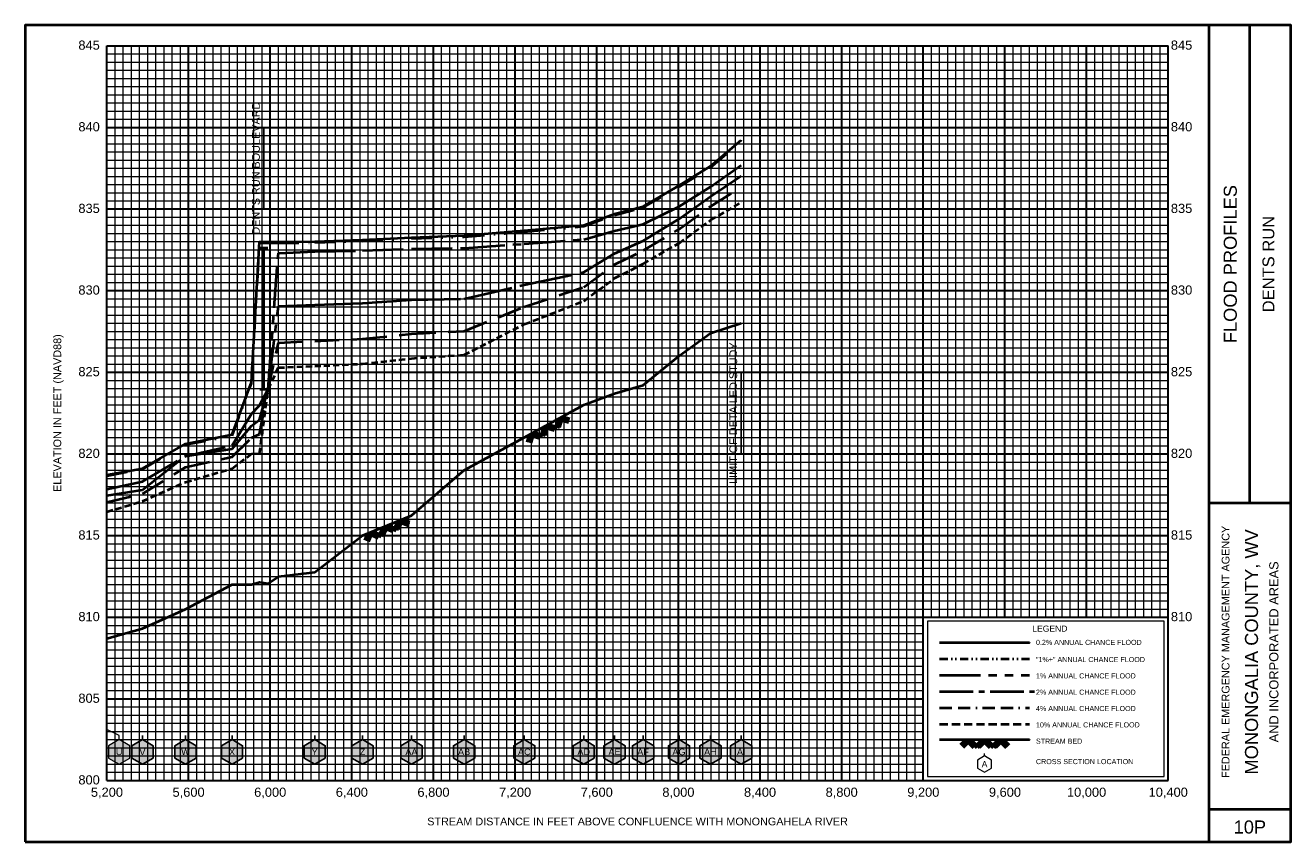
# Model space of a CAD drawing. Extents: x -400 to 13800, y -200 to 4200.
# Tile 2 of 2: x 7600 to 13800, y 200 to 4200. Entities that reach past the tile are written whole.
import ezdxf
from ezdxf.enums import TextEntityAlignment as Align

# ---------------------------------------------------------------- set-up
doc = ezdxf.new("R2010")
doc.units = 0
doc.header["$LTSCALE"] = 400
for name, pattern in [('BORDERX2', [3.5, 1, -0.5, 1, -0.5, 0, -0.5]), ('CENTER2', [1.125, 0.75, -0.125, 0.125, -0.125]), ('DIVIDE', [1.25, 0.5, -0.25, 0, -0.25, 0, -0.25]), ('HIDDEN', [0.375, 0.25, -0.125]), ('PHANTOM2', [1.25, 0.625, -0.125, 0.125, -0.125, 0.125, -0.125])]:
    doc.linetypes.add(name, pattern=pattern)
for name, color, linetype, lineweight in [('BORDERLINE', 7, 'Continuous', 40), ('BRIDGE', 7, 'Continuous', 40), ('GRID_MAJOR', 7, 'Continuous', 30), ('GRID_MINOR', 7, 'Continuous', 5), ('GRIDS', 7, 'Continuous', 20), ('LEGEND_BOX', 7, 'Continuous', 20), ('LEGEND_XSEC', 7, 'Continuous', 20), ('ROCK', 5, 'Continuous', 40), ('STREAM', 5, 'Continuous', 40), ('TEXT', 7, 'Continuous', 25), ('WS10', 6, 'HIDDEN', 40), ('WS100', 2, 'PHANTOM2', 40), ('WS1PLUS', 1, 'DIVIDE', 40), ('WS25', 14, 'BORDERX2', 40), ('WS50', 143, 'CENTER2', 40), ('WS500', 4, 'Continuous', 40), ('XSEC', 7, 'Continuous', 25), ('XSEC_LEFT', 7, 'Continuous', 20), ('XSECTEXTLINE', 7, 'Continuous', 25)]:
    doc.layers.add(name, color=color, linetype=linetype, lineweight=lineweight)
doc.styles.get("Standard").update_dxf_attribs({"font": 'Arial', "height": 40})

# ---------------------------------------------------------------- blocks, each defined once
blk = doc.blocks.new('BORDER')
at = {"layer": 'BORDERLINE', "transparency": 33554687}
blk.add_line((14, 3.4), (14, 9.25), dxfattribs=at)
blk.add_lwpolyline([(-1, -0.75), (14.5, -0.75), (14.5, 9.25), (-1, 9.25), (-1, -0.75)], close=True, dxfattribs=at)
for points in [[(13.5, -0.75), (13.5, 9.25)], [(13.5, 3.4), (14.5, 3.4)], [(13.5, -0.35), (14.5, -0.35)]]:
    blk.add_lwpolyline(points, dxfattribs=at)
at = {"layer": 'GRID_MAJOR', "linetype": 'Continuous', "transparency": 33554687}
for p, q in [((11, 2), (11, 9)), ((12, 2), (12, 9))]:
    blk.add_line(p, q, dxfattribs=at)
at = {"layer": 'GRID_MAJOR', "transparency": 33554687}
blk.add_line((0, 1), (10, 1), dxfattribs=at)
for points in [[(0, 0), (0, 9)], [(0, 9), (13, 9)], [(1, 0), (1, 9)], [(2, 0), (2, 9)], [(3, 0), (3, 9)], [(4, 0), (4, 9)], [(5, 0), (5, 9)], [(6, 0), (6, 9)], [(7, 0), (7, 9)], [(8, 0), (8, 9)], [(9, 0), (9, 9)], [(10, 0), (10, 9)], [(13, 0), (13, 9)], [(0, 7), (13, 7)], [(0, 6), (13, 6)], [(0, 5), (13, 5)], [(0, 4), (13, 4)], [(0, 3), (13, 3)], [(0, 2), (13, 2)], [(0, 0), (13, 0)]]:
    blk.add_lwpolyline(points, dxfattribs=at)
at = {"layer": 'GRID_MAJOR', "linetype": 'Continuous', "transparency": 33554687}
blk.add_lwpolyline([(0, 8), (13, 8)], dxfattribs=at)
at = {"layer": 'GRID_MINOR', "color": 8, "linetype": 'Continuous', "transparency": 33554687}
for points in [[(0.1, 0), (0.1, 9)], [(0.2, 0), (0.2, 9)], [(0.3, 0), (0.3, 9)], [(0.4, 0), (0.4, 9)], [(0.5, 0), (0.5, 9)], [(0.6, 0), (0.6, 9)], [(0.7, 0), (0.7, 9)], [(0.8, 0), (0.8, 9)], [(0.9, 0), (0.9, 9)], [(1.1, 0), (1.1, 9)], [(1.2, 0), (1.2, 9)], [(1.3, 0), (1.3, 9)], [(1.4, 0), (1.4, 9)], [(1.5, 0), (1.5, 9)], [(1.6, 0), (1.6, 9)], [(1.7, 0), (1.7, 9)], [(1.8, 0), (1.8, 9)], [(1.9, 0), (1.9, 9)], [(2.1, 0), (2.1, 9)], [(2.2, 0), (2.2, 9)], [(2.3, 0), (2.3, 9)], [(2.4, 0), (2.4, 9)], [(2.5, 0), (2.5, 9)], [(2.6, 0), (2.6, 9)], [(2.7, 0), (2.7, 9)], [(2.8, 0), (2.8, 9)], [(2.9, 0), (2.9, 9)], [(3.1, 0), (3.1, 9)], [(3.2, 0), (3.2, 9)], [(3.3, 0), (3.3, 9)], [(3.4, 0), (3.4, 9)], [(3.5, 0), (3.5, 9)], [(3.6, 0), (3.6, 9)], [(3.7, 0), (3.7, 9)], [(3.8, 0), (3.8, 9)], [(3.9, 0), (3.9, 9)], [(4.1, 0), (4.1, 9)], [(4.2, 0), (4.2, 9)], [(4.3, 0), (4.3, 9)], [(4.4, 0), (4.4, 9)], [(4.5, 0), (4.5, 9)], [(4.6, 0), (4.6, 9)], [(4.7, 0), (4.7, 9)], [(4.8, 0), (4.8, 9)], [(4.9, 0), (4.9, 9)], [(5.1, 0), (5.1, 9)], [(5.2, 0), (5.2, 9)], [(5.3, 0), (5.3, 9)], [(5.4, 0), (5.4, 9)], [(5.5, 0), (5.5, 9)], [(5.6, 0), (5.6, 9)], [(5.7, 0), (5.7, 9)], [(5.8, 0), (5.8, 9)], [(5.9, 0), (5.9, 9)], [(6.1, 0), (6.1, 9)], [(6.2, 0), (6.2, 9)], [(6.3, 0), (6.3, 9)], [(6.4, 0), (6.4, 9)], [(6.5, 0), (6.5, 9)], [(6.6, 0), (6.6, 9)], [(6.7, 0), (6.7, 9)], [(6.8, 0), (6.8, 9)], [(6.9, 0), (6.9, 9)], [(7.1, 0), (7.1, 9)], [(7.2, 0), (7.2, 9)], [(7.3, 0), (7.3, 9)], [(7.4, 0), (7.4, 9)], [(7.5, 0), (7.5, 9)], [(7.6, 0), (7.6, 9)], [(7.7, 0), (7.7, 9)], [(7.8, 0), (7.8, 9)], [(7.9, 0), (7.9, 9)], [(8.1, 0), (8.1, 9)], [(8.2, 0), (8.2, 9)], [(8.3, 0), (8.3, 9)], [(8.4, 0), (8.4, 9)], [(8.5, 0), (8.5, 9)], [(8.6, 0), (8.6, 9)], [(8.7, 0), (8.7, 9)], [(8.8, 0), (8.8, 9)], [(8.9, 0), (8.9, 9)], [(9.1, 0), (9.1, 9)], [(9.2, 0), (9.2, 9)], [(9.3, 0), (9.3, 9)], [(9.4, 0), (9.4, 9)], [(9.5, 0), (9.5, 9)], [(9.6, 0), (9.6, 9)], [(9.7, 0), (9.7, 9)], [(9.8, 0), (9.8, 9)], [(9.9, 0), (9.9, 9)], [(10.1, 2), (10.1, 9)], [(10.2, 2), (10.2, 9)], [(10.3, 2), (10.3, 9)], [(10.4, 2), (10.4, 9)], [(10.5, 2), (10.5, 9)], [(10.6, 2), (10.6, 9)], [(10.7, 2), (10.7, 9)], [(10.8, 2), (10.8, 9)], [(10.9, 2), (10.9, 9)], [(11.1, 2), (11.1, 9)], [(11.2, 2), (11.2, 9)], [(11.3, 2), (11.3, 9)], [(11.4, 2), (11.4, 9)], [(11.5, 2), (11.5, 9)], [(11.6, 2), (11.6, 9)], [(11.7, 2), (11.7, 9)], [(11.8, 2), (11.8, 9)], [(11.9, 2), (11.9, 9)], [(12.1, 2), (12.1, 9)], [(12.2, 2), (12.2, 9)], [(12.3, 2), (12.3, 9)], [(12.4, 2), (12.4, 9)], [(12.5, 2), (12.5, 9)], [(12.6, 2), (12.6, 9)], [(12.7, 2), (12.7, 9)], [(12.8, 2), (12.8, 9)], [(12.9, 2), (12.9, 9)], [(0, 8.9), (13, 8.9)], [(0, 8.8), (13, 8.8)], [(0, 8.7), (13, 8.7)], [(0, 8.6), (13, 8.6)], [(0, 8.5), (13, 8.5)], [(0, 8.4), (13, 8.4)], [(0, 8.3), (13, 8.3)], [(0, 8.2), (13, 8.2)], [(0, 8.1), (13, 8.1)], [(0, 7.9), (13, 7.9)], [(0, 7.8), (13, 7.8)], [(0, 7.7), (13, 7.7)], [(0, 7.6), (13, 7.6)], [(0, 7.5), (13, 7.5)], [(0, 7.4), (13, 7.4)], [(0, 7.3), (13, 7.3)], [(0, 7.2), (13, 7.2)], [(0, 7.1), (13, 7.1)], [(0, 6.9), (13, 6.9)], [(0, 6.8), (13, 6.8)], [(0, 6.7), (13, 6.7)], [(0, 6.6), (13, 6.6)], [(0, 6.5), (13, 6.5)], [(0, 6.4), (13, 6.4)], [(0, 6.3), (13, 6.3)], [(0, 6.2), (13, 6.2)], [(0, 6.1), (13, 6.1)], [(0, 5.9), (13, 5.9)], [(0, 5.8), (13, 5.8)], [(0, 5.7), (13, 5.7)], [(0, 5.6), (13, 5.6)], [(0, 5.5), (13, 5.5)], [(0, 5.4), (13, 5.4)], [(0, 5.3), (13, 5.3)], [(0, 5.2), (13, 5.2)], [(0, 5.1), (13, 5.1)], [(0, 4.9), (13, 4.9)], [(0, 4.8), (13, 4.8)], [(0, 4.7), (13, 4.7)], [(0, 4.6), (13, 4.6)], [(0, 4.5), (13, 4.5)], [(0, 4.4), (13, 4.4)], [(0, 4.3), (13, 4.3)], [(0, 4.2), (13, 4.2)], [(0, 4.1), (13, 4.1)], [(0, 3.9), (13, 3.9)], [(0, 3.8), (13, 3.8)], [(0, 3.7), (13, 3.7)], [(0, 3.6), (13, 3.6)], [(0, 3.5), (13, 3.5)], [(0, 3.4), (13, 3.4)], [(0, 3.3), (13, 3.3)], [(0, 3.2), (13, 3.2)], [(0, 3.1), (13, 3.1)], [(0, 2.9), (13, 2.9)], [(0, 2.8), (13, 2.8)], [(0, 2.7), (13, 2.7)], [(0, 2.6), (13, 2.6)], [(0, 2.5), (13, 2.5)], [(0, 2.4), (13, 2.4)], [(0, 2.3), (13, 2.3)], [(0, 2.2), (13, 2.2)], [(0, 2.1), (13, 2.1)], [(0, 1.9), (10, 1.9)], [(0, 1.8), (10, 1.8)], [(0, 1.7), (10, 1.7)], [(0, 1.6), (10, 1.6)], [(0, 1.5), (10, 1.5)], [(0, 1.4), (10, 1.4)], [(0, 1.3), (10, 1.3)], [(0, 1.2), (10, 1.2)], [(0, 1.1), (10, 1.1)], [(0, 0.9), (10, 0.9)], [(0, 0.8), (10, 0.8)], [(0, 0.7), (10, 0.7)], [(0, 0.6), (10, 0.6)], [(0, 0.5), (10, 0.5)], [(0, 0.4), (10, 0.4)], [(0, 0.3), (10, 0.3)], [(0, 0.2), (10, 0.2)], [(0, 0.1), (10, 0.1)]]:
    blk.add_lwpolyline(points, dxfattribs=at)
blk = doc.blocks.new('ROCK', base_point=(0.312992, 0.001282))
at = {"layer": 'ROCK', "color": 5, "transparency": 33554687}
for p, q in [((0.375301, 0.001282), (0.312992, -0.061027)), ((0.412987, 0.001282), (0.331835, -0.07987)), ((0.450728, 0.001282), (0.350678, -0.098768)), ((0.450728, 0.001282), (0.550778, -0.098768)), ((0.575401, 0.001282), (0.513092, -0.061027)), ((0.613087, 0.001282), (0.531935, -0.07987)), ((0.650828, 0.001282), (0.550778, -0.098768)), ((0.650828, 0.001282), (0.750878, -0.098768)), ((0.775501, 0.001282), (0.713192, -0.061027)), ((0.813187, 0.001282), (0.732035, -0.07987)), ((0.850928, 0.001282), (0.750878, -0.098768)), ((0.850928, 0.001282), (0.913234, -0.06103)), ((0.413042, -0.036404), (0.475407, -0.098768)), ((0.431885, -0.017561), (0.513092, -0.098768)), ((0.613142, -0.036404), (0.675507, -0.098768)), ((0.631985, -0.017561), (0.713192, -0.098768)), ((0.813242, -0.036404), (0.875607, -0.098768)), ((0.832085, -0.017561), (0.895905, -0.08317))]:
    blk.add_line(p, q, dxfattribs=at)
blk = doc.blocks.new('BAR')
at = {"layer": 'BRIDGE', "color": 1, "transparency": 33554687}
blk.add_line((-0.05, 0), (0.05, 0), dxfattribs=at)

msp = doc.modelspace()

# ---------------------------------------------------------------- hatches: boundary and pattern name
at = {"layer": 'XSEC', "linetype": 'Continuous'}
for points in [[(8174, 700), (8122.039, 670), (8122.039, 610), (8174, 580), (8225.962, 610), (8225.962, 670)], [(8385, 700), (8333.038, 670), (8333.038, 610), (8385, 580), (8436.962, 610), (8436.962, 670)], [(8613, 700), (8561.038, 670), (8561.038, 610), (8613, 580), (8664.962, 610), (8664.962, 670)], [(9018, 700), (8966.038, 670), (8966.038, 610), (9018, 580), (9069.962, 610), (9069.962, 670)], [(9252, 700), (9200.038, 670), (9200.038, 610), (9252, 580), (9303.962, 610), (9303.962, 670)], [(9492, 700), (9440.038, 670), (9440.038, 610), (9492, 580), (9543.962, 610), (9543.962, 670)], [(9750, 700), (9698.038, 670), (9698.038, 610), (9750, 580), (9801.962, 610), (9801.962, 670)], [(10045, 700), (9993.038, 670), (9993.038, 610), (10045, 580), (10096.96, 610), (10096.96, 670)], [(10336, 700), (10284.04, 670), (10284.04, 610), (10336, 580), (10387.96, 610), (10387.96, 670)], [(10487, 700), (10435.04, 670), (10435.04, 610), (10487, 580), (10538.96, 610), (10538.96, 670)], [(10627, 700), (10575.04, 670), (10575.04, 610), (10627, 580), (10678.96, 610), (10678.96, 670)], [(10803, 700), (10751.04, 670), (10751.04, 610), (10803, 580), (10854.96, 610), (10854.96, 670)], [(10957, 700), (10905.04, 670), (10905.04, 610), (10957, 580), (11008.96, 610), (11008.96, 670)], [(11108, 700), (11056.04, 670), (11056.04, 610), (11108, 580), (11159.96, 610), (11159.96, 670)]]:
    msp.add_hatch(color=255, dxfattribs=at).paths.add_polyline_path(points, flags=0)
at = {"layer": 'XSEC_LEFT', "linetype": 'Continuous'}
msp.add_hatch(color=255, dxfattribs=at).paths.add_polyline_path([(8060, 700), (8008.039, 670), (8008.039, 610), (8060, 580), (8111.961, 610), (8111.961, 670)], flags=0)

# ---------------------------------------------------------------- linework, layer by layer
at = {"layer": 'BRIDGE', "color": 1, "transparency": 33554687}
msp.add_line((8769, 2416.802), (8769, 3110.4), dxfattribs=at)
at = {"layer": 'LEGEND_BOX', "color": 0, "ltscale": 0.8, "transparency": 33554687}
msp.add_lwpolyline([(12020, 1280), (12020, 520), (13180, 520), (13180, 1280), (12020, 1280), (12020, 1280)], dxfattribs=at)
at = {"layer": 'LEGEND_XSEC', "color": 0, "transparency": 33554687}
msp.add_lwpolyline([(12300, 620), (12265.36, 600), (12265.36, 560), (12300, 540), (12334.64, 560), (12334.64, 600), (12300, 620), (12300, 632), (12300, 632)], dxfattribs=at)
at = {"layer": 'STREAM', "color": 5, "transparency": 33554687}
msp.add_lwpolyline([(8000, 1196.001), (8174, 1243.999), (8385, 1340), (8613, 1460), (8708, 1460), (8748, 1472.31), (8790, 1464.863), (8840, 1500), (9018, 1520), (9252, 1700), (9492, 1797.598), (9750, 2020), (10045, 2180), (10336, 2340), (10487, 2396.001), (10627, 2436.001), (10803, 2580), (10957, 2692.002), (11108, 2740), (11108, 2740)], dxfattribs=at)
at = {"layer": 'STREAM', "color": 5, "ltscale": 0.4, "transparency": 33554687}
msp.add_lwpolyline([(12080, 700), (12520, 700), (12520, 700)], dxfattribs=at)
at = {"layer": 'WS10', "color": 6, "ltscale": 0.3, "transparency": 33554687}
msp.add_lwpolyline([(8000, 1816.738), (8174, 1868.418), (8385, 1961.865), (8613, 2028.638), (8708, 2100.298), (8748, 2101.626), (8790, 2416.802), (8840, 2522.935), (9018, 2529.946), (9252, 2541.602), (9492, 2568.081), (9750, 2585.098), (10045, 2735.21), (10336, 2848.818), (10487, 2960.591), (10627, 3030.962), (10803, 3132.974), (10957, 3244.766), (11108, 3331.953), (11108, 3331.953)], dxfattribs=at)
at = {"layer": 'WS10', "color": 6, "ltscale": 0.4, "transparency": 33554687}
msp.add_lwpolyline([(12080, 776.001), (12520, 776.001), (12520, 776.001)], dxfattribs=at)
at = {"layer": 'WS100', "color": 2, "ltscale": 0.8, "transparency": 33554687}
for points in [[(8000, 1927.241), (8174, 1965.386), (8385, 2089.39), (8613, 2140.977), (8708, 2296.294), (8748, 2336.67), (8790, 2416.802), (8840, 3083.672), (9018, 3091.294), (9252, 3096.143), (9492, 3104.097), (9750, 3108.647), (10045, 3129.585), (10336, 3150.825), (10487, 3192.49), (10627, 3226.338), (10803, 3312.422), (10957, 3407.793), (11108, 3515.537), (11108, 3515.537)], [(12080, 1016.001), (12520, 1016.001), (12520, 1016.001)]]:
    msp.add_lwpolyline(points, dxfattribs=at)
at = {"layer": 'WS1PLUS', "color": 1, "ltscale": 0.5, "transparency": 33554687}
msp.add_lwpolyline([(8000, 1993.369), (8174, 2025.703), (8385, 2145.962), (8613, 2188.887), (8708, 2444.609), (8748, 3133.423), (8790, 3133.423), (8840, 3133.423), (9018, 3135.2), (9252, 3142.866), (9492, 3154.878), (9750, 3163.76), (10045, 3188.12), (10336, 3215.454), (10487, 3270.366), (10627, 3306.582), (10803, 3408.638), (10957, 3503.818), (11108, 3629.8), (11108, 3629.8)], dxfattribs=at)
at = {"layer": 'WS1PLUS', "color": 1, "ltscale": 0.2, "transparency": 33554687}
msp.add_lwpolyline([(12080, 1096.001), (12520, 1096.001), (12520, 1096.001)], dxfattribs=at)
at = {"layer": 'WS25', "color": 14, "ltscale": 0.3, "transparency": 33554687}
msp.add_lwpolyline([(8000, 1863.257), (8174, 1904.17), (8385, 2034.346), (8613, 2085.542), (8708, 2178.818), (8748, 2196.426), (8790, 2416.802), (8840, 2644.902), (9018, 2652.666), (9252, 2663.657), (9492, 2688.262), (9750, 2701.616), (10045, 2820.479), (10336, 2917.578), (10487, 3028.784), (10627, 3095.85), (10803, 3201.865), (10957, 3312.534), (11108, 3407.095), (11108, 3407.095)], dxfattribs=at)
at = {"layer": 'WS25', "color": 14, "ltscale": 0.15, "transparency": 33554687}
msp.add_lwpolyline([(12080, 856.001), (12520, 856.001), (12520, 856.001)], dxfattribs=at)
at = {"layer": 'WS50', "color": 143, "ltscale": 0.8, "transparency": 33554687}
msp.add_lwpolyline([(8000, 1896.519), (8174, 1923.486), (8385, 2089.375), (8613, 2125), (8708, 2237.744), (8748, 2267.51), (8790, 2416.802), (8840, 2823.672), (9018, 2830.454), (9252, 2838.242), (9492, 2854.238), (9750, 2860.015), (10045, 2928.545), (10336, 2990.073), (10487, 3081.602), (10627, 3143.999), (10803, 3252.28), (10957, 3361.24), (11108, 3462.305), (11108, 3462.305)], dxfattribs=at)
at = {"layer": 'WS50', "color": 143, "ltscale": 0.55, "transparency": 33554687}
msp.add_lwpolyline([(12080, 936.001), (12544, 936.001), (12544, 936.001)], dxfattribs=at)
at = {"layer": 'WS500', "color": 4, "ltscale": 0.8, "transparency": 33554687}
for points in [[(8000, 1996.758), (8174, 2029.063), (8385, 2148.608), (8613, 2194.39), (8708, 2451.67), (8748, 3139.326), (8790, 3139.326), (8840, 3139.326), (9018, 3141.118), (9252, 3148.921), (9492, 3161.104), (9750, 3170.327), (10045, 3194.194), (10336, 3221.377), (10487, 3276.655), (10627, 3312.544), (10803, 3415.254), (10957, 3510.034), (11108, 3637.114), (11108, 3637.114)], [(12080, 1176.001), (12520, 1176.001), (12520, 1176.001)]]:
    msp.add_lwpolyline(points, dxfattribs=at)
at = {"layer": 'XSEC', "color": 0, "transparency": 33554687}
for points in [[(8174, 700), (8122.039, 670), (8122.039, 610), (8174, 580), (8225.962, 610), (8225.962, 670), (8174, 700), (8174, 720), (8174, 720)], [(8174, 700), (8122.039, 670), (8122.039, 610), (8174, 580), (8225.962, 610), (8225.962, 670), (8174, 700)], [(8385, 700), (8333.038, 670), (8333.038, 610), (8385, 580), (8436.962, 610), (8436.962, 670), (8385, 700), (8385, 720), (8385, 720)], [(8385, 700), (8333.038, 670), (8333.038, 610), (8385, 580), (8436.962, 610), (8436.962, 670), (8385, 700)], [(8613, 700), (8561.038, 670), (8561.038, 610), (8613, 580), (8664.962, 610), (8664.962, 670), (8613, 700), (8613, 720), (8613, 720)], [(8613, 700), (8561.038, 670), (8561.038, 610), (8613, 580), (8664.962, 610), (8664.962, 670), (8613, 700)], [(9018, 700), (8966.038, 670), (8966.038, 610), (9018, 580), (9069.962, 610), (9069.962, 670), (9018, 700), (9018, 720), (9018, 720)], [(9018, 700), (8966.038, 670), (8966.038, 610), (9018, 580), (9069.962, 610), (9069.962, 670), (9018, 700)], [(9252, 700), (9200.038, 670), (9200.038, 610), (9252, 580), (9303.962, 610), (9303.962, 670), (9252, 700), (9252, 720), (9252, 720)], [(9252, 700), (9200.038, 670), (9200.038, 610), (9252, 580), (9303.962, 610), (9303.962, 670), (9252, 700)], [(9492, 700), (9440.038, 670), (9440.038, 610), (9492, 580), (9543.962, 610), (9543.962, 670), (9492, 700), (9492, 720), (9492, 720)], [(9492, 700), (9440.038, 670), (9440.038, 610), (9492, 580), (9543.962, 610), (9543.962, 670), (9492, 700)], [(9750, 700), (9698.038, 670), (9698.038, 610), (9750, 580), (9801.962, 610), (9801.962, 670), (9750, 700), (9750, 720), (9750, 720)], [(9750, 700), (9698.038, 670), (9698.038, 610), (9750, 580), (9801.962, 610), (9801.962, 670), (9750, 700)], [(10045, 700), (9993.038, 670), (9993.038, 610), (10045, 580), (10096.96, 610), (10096.96, 670), (10045, 700), (10045, 720), (10045, 720)], [(10045, 700), (9993.038, 670), (9993.038, 610), (10045, 580), (10096.96, 610), (10096.96, 670), (10045, 700)], [(10336, 700), (10284.04, 670), (10284.04, 610), (10336, 580), (10387.96, 610), (10387.96, 670), (10336, 700), (10336, 720), (10336, 720)], [(10336, 700), (10284.04, 670), (10284.04, 610), (10336, 580), (10387.96, 610), (10387.96, 670), (10336, 700)], [(10487, 700), (10435.04, 670), (10435.04, 610), (10487, 580), (10538.96, 610), (10538.96, 670), (10487, 700), (10487, 720), (10487, 720)], [(10487, 700), (10435.04, 670), (10435.04, 610), (10487, 580), (10538.96, 610), (10538.96, 670), (10487, 700)], [(10627, 700), (10575.04, 670), (10575.04, 610), (10627, 580), (10678.96, 610), (10678.96, 670), (10627, 700), (10627, 720), (10627, 720)], [(10627, 700), (10575.04, 670), (10575.04, 610), (10627, 580), (10678.96, 610), (10678.96, 670), (10627, 700)], [(10803, 700), (10751.04, 670), (10751.04, 610), (10803, 580), (10854.96, 610), (10854.96, 670), (10803, 700), (10803, 720), (10803, 720)], [(10803, 700), (10751.04, 670), (10751.04, 610), (10803, 580), (10854.96, 610), (10854.96, 670), (10803, 700)], [(10957, 700), (10905.04, 670), (10905.04, 610), (10957, 580), (11008.96, 610), (11008.96, 670), (10957, 700), (10957, 720), (10957, 720)], [(10957, 700), (10905.04, 670), (10905.04, 610), (10957, 580), (11008.96, 610), (11008.96, 670), (10957, 700)], [(11108, 700), (11056.04, 670), (11056.04, 610), (11108, 580), (11159.96, 610), (11159.96, 670), (11108, 700), (11108, 720), (11108, 720)], [(11108, 700), (11056.04, 670), (11056.04, 610), (11108, 580), (11159.96, 610), (11159.96, 670), (11108, 700)]]:
    msp.add_lwpolyline(points, dxfattribs=at)
at = {"layer": 'XSEC_LEFT', "color": 0, "transparency": 33554687}
for points in [[(8060, 700), (8008.039, 670), (8008.039, 610), (8060, 580), (8111.961, 610), (8111.961, 670), (8060, 700), (8060, 720), (8000, 750), (8000, 770), (8000, 770)], [(8060, 700), (8008.039, 670), (8008.039, 610), (8060, 580), (8111.961, 610), (8111.961, 670), (8060, 700)]]:
    msp.add_lwpolyline(points, dxfattribs=at)
at = {"layer": 'XSECTEXTLINE', "color": 0, "transparency": 33554687}
for points in [[(8769, 3300), (8769, 3700), (8769, 3700)], [(11107.8304, 2099.6881), (11107.8304, 2499.6881), (11107.8304, 2499.6881)]]:
    msp.add_lwpolyline(points, dxfattribs=at)

# ---------------------------------------------------------------- block references
at = {"layer": 'BRIDGE', "transparency": 33554687, "xscale": 400, "yscale": 400, "zscale": 400}
for p in [(8769, 3110.4), (8769, 2416.802)]:
    msp.add_blockref('BAR', p, dxfattribs=at)
at = {"layer": 'GRIDS', "transparency": 33554687, "xscale": 400, "yscale": 400, "zscale": 400}
msp.add_blockref('BORDER', (8000, 500), dxfattribs=at)
at = {"layer": 'ROCK', "color": 5, "transparency": 33554687, "xscale": 400, "yscale": 400, "zscale": 400}
for p, rotation in [((10045, 2180), 28.803239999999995), ((9252, 1700), 22.12946)]:
    msp.add_blockref('ROCK', p, dxfattribs=dict(at, rotation=rotation))
msp.add_blockref('ROCK', (12180, 700), dxfattribs=at)

# ---------------------------------------------------------------- texts
at = {"layer": 'TEXT', "color": 0, "transparency": 33554687}
for s, p in [('845', (7965, 4080.498)), ('840', (7965, 3680.498)), ('835', (7965, 3280.498)), ('830', (7965, 2880.498)), ('825', (7965, 2480.498)), ('820', (7965, 2080.498)), ('815', (7965, 1680.498)), ('810', (7965, 1280.498)), ('805', (7965, 880.498)), ('800', (7965, 480.498))]:
    msp.add_text(s, height=45, dxfattribs=at).set_placement(p, align=Align.RIGHT)
for s, p in [('845', (13213, 4080.498)), ('840', (13213, 3680.498)), ('835', (13213, 3280.498)), ('830', (13213, 2880.498)), ('825', (13213, 2480.498)), ('820', (13213, 2080.498)), ('815', (13213, 1680.498)), ('810', (13213, 1280.498))]:
    msp.add_text(s, height=45, dxfattribs=at).set_placement(p)
at = {"layer": 'TEXT', "transparency": 33554687}
for s, height, p in [('DENTS RUN BOULEVARD', 38, (8749, 3500)), ('FLOOD PROFILES', 64, (13536, 3030)), ('DENTS RUN', 58, (13720, 3030)), ('ELEVATION IN FEET (NAVD88)', 38, (7776, 2300)), ('LIMIT OF DETAILED STUDY', 38, (11087.8304, 2299.6881)), ('FEDERAL EMERGENCY MANAGEMENT AGENCY', 38, (13500, 1130)), ('MONONGALIA COUNTY, WV', 64, (13640, 1130)), ('AND INCORPORATED AREAS', 45, (13740, 1130))]:
    msp.add_text(s, height=height, rotation=90, dxfattribs=at).set_placement(p, align=Align.CENTER)
msp.add_text('LEGEND', height=30, dxfattribs=at).set_placement((12620, 1220), align=Align.BOTTOM_CENTER)
for s, p in [('0.2% ANNUAL CHANCE FLOOD', (12552, 1163.999)), ('"1%+" ANNUAL CHANCE FLOOD', (12552, 1080)), ('1% ANNUAL CHANCE FLOOD', (12552, 1000)), ('2% ANNUAL CHANCE FLOOD', (12552, 920)), ('4% ANNUAL CHANCE FLOOD', (12552, 840)), ('10% ANNUAL CHANCE FLOOD', (12552, 760)), ('STREAM BED', (12552, 680)), ('CROSS SECTION LOCATION', (12552, 580))]:
    msp.add_text(s, height=25, dxfattribs=at).set_placement(p)
at = {"layer": 'TEXT', "color": 1, "transparency": 33554687}
for s, p in [('U', (8060, 640)), ('V', (8174, 640)), ('W', (8385, 640)), ('X', (8613, 640)), ('Y', (9018, 640)), ('Z', (9252, 640)), ('AA', (9492, 640)), ('AB', (9750, 640)), ('AC', (10045, 640)), ('AD', (10336, 640)), ('AE', (10487, 640)), ('AF', (10627, 640)), ('AG', (10803, 640)), ('AH', (10957, 640)), ('AI', (11108, 640))]:
    msp.add_text(s, height=32, dxfattribs=at).set_placement(p, align=Align.MIDDLE)
at = {"layer": 'TEXT', "transparency": 33554687}
msp.add_text('A', height=30, dxfattribs=at).set_placement((12300, 580), align=Align.MIDDLE)
for s, height, p in [('5,200', 45, (8000, 420)), ('5,600', 45, (8400, 420)), ('6,000', 45, (8800, 420)), ('6,400', 45, (9200, 420)), ('6,800', 45, (9600, 420)), ('7,200', 45, (10000, 420)), ('7,600', 45, (10400, 420)), ('8,000', 45, (10800, 420)), ('8,400', 45, (11200, 420)), ('8,800', 45, (11600, 420)), ('9,200', 45, (12000, 420)), ('9,600', 45, (12400, 420)), ('10,000', 45, (12800, 420)), ('10,400', 45, (13200, 420)), ('STREAM DISTANCE IN FEET ABOVE CONFLUENCE WITH MONONGAHELA RIVER', 38, (10600, 280)), ('10P', 64, (13600, 240))]:
    msp.add_text(s, height=height, dxfattribs=at).set_placement(p, align=Align.CENTER)

doc.saveas('drawing.dxf')
